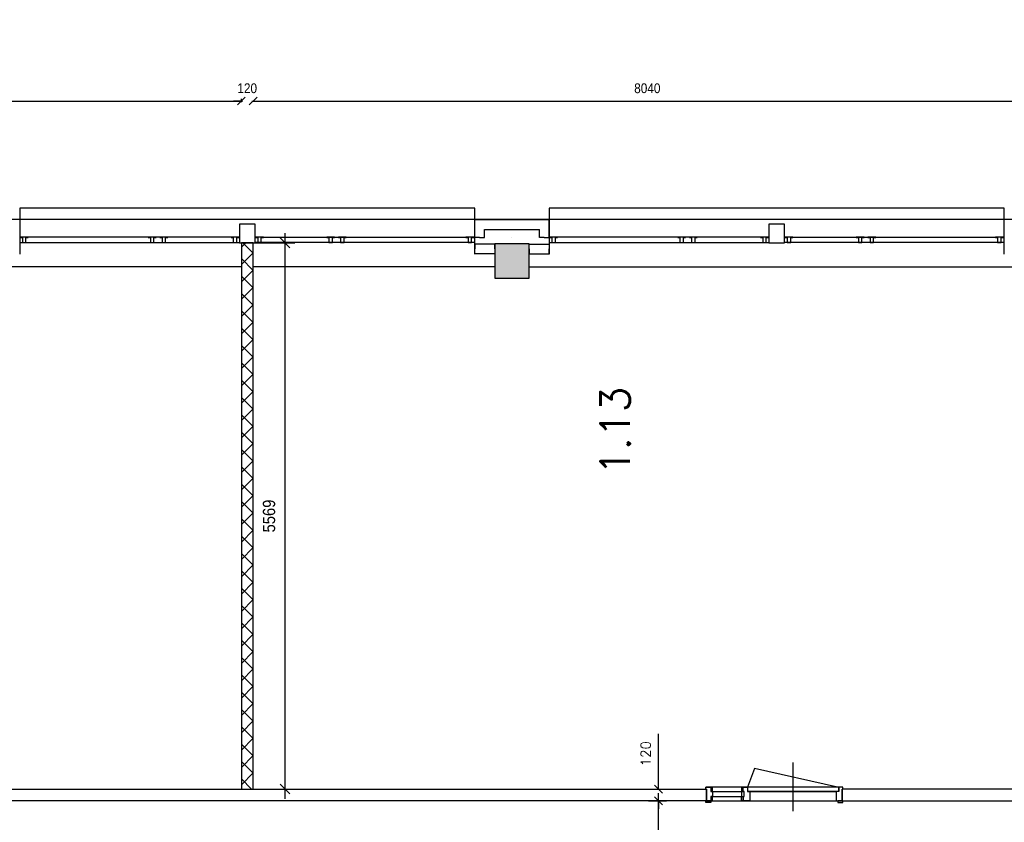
# Model space of a CAD drawing. Extents: x -84256 to 172857, y -58817 to 112048.
# Tile 56 of 90: x 55162 to 65202, y 39524 to 47708. Entities that reach past the tile are written whole.
import ezdxf

# ---------------------------------------------------------------- set-up
doc = ezdxf.new("R2010")
doc.units = 0
doc.header["$LTSCALE"] = 50
doc.header["$MEASUREMENT"] = 0
doc.header["$PDMODE"] = 3
doc.header["$PDSIZE"] = 0.001
doc.linetypes.add('HIDDEN', pattern=[9.375, 6.25, -3.125])
doc.layers.get('0').update_dxf_attribs({"linetype": 'CONTINUOUS'})
doc.layers.get('DEFPOINTS').update_dxf_attribs({"linetype": 'CONTINUOUS'})
for name, color, linetype in [('_BESTAAND_ONGEWIJZIGD', 8, 'CONTINUOUS'), ('_DETAILNUMMERS', 4, 'CONTINUOUS'), ('_KOLOMBESTAAND', 212, 'CONTINUOUS'), ('A--L21--', 3, 'CONTINUOUS'), ('A--L22--', 7, 'CONTINUOUS'), ('A--L28--', 7, 'CONTINUOUS'), ('A--L32--', 7, 'CONTINUOUS'), ('A--L32--_F-2--', 7, 'CONTINUOUS'), ('A--L32--_F123-', 1, 'CONTINUOUS'), ('A--M$1A-_F123-', 1, 'CONTINUOUS'), ('A--T$1A-_F123-_R', 4, 'CONTINUOUS'), ('X--LR---_CP', 7, 'CONTINUOUS')]:
    doc.layers.add(name, color=color, linetype=linetype)
doc.layers.add('bruto vloeroppervlak', color=3, linetype='CONTINUOUS', plot=False)
doc.styles.add('ALFA-0_25', font='ROMANS')
doc.styles.add('HIEMSTRA', font='romans.shx')
doc.styles.get("Standard").update_dxf_attribs({"font": 'txt', "width": 0.9})
doc.dimstyles.new('BEILEN', dxfattribs={"dimscale": 40, "dimtxt": 2.5, "dimasz": 2, "dimexe": 0.3, "dimexo": 0.3, "dimgap": 2, "dimtad": 1, "dimdec": 0, "dimzin": 0, "dimdsep": 46, "dimtxsty": 'HIEMSTRA', "dimblk1": 'OBLIQUE', "dimblk2": 'OBLIQUE', "dimsah": 1, "dimcen": -0.09, "dimdle": 0.3, "dimse1": 1, "dimclrd": 2, "dimclre": 2, "dimclrt": 3, "dimadec": 0, "dimazin": 0, "dimtfac": 1, "dimtdec": 4, "dimtofl": 0, "dimtmove": 2, "dimatfit": 3, "dimldrblk": 'OBLIQUE', "dimfxl": 1, "dimtvp": 625, "dimtolj": 1, "dimtzin": 0, "dimarcsym": 0})
doc.dimstyles.new('BEILEN$0', dxfattribs={"dimscale": 50, "dimtxt": 2.5, "dimasz": 2, "dimexe": 2, "dimexo": 0, "dimgap": 2, "dimtad": 1, "dimdec": 0, "dimzin": 0, "dimdsep": 46, "dimtxsty": 'ALFA-0_25', "dimblk1": 'OBLIQUE', "dimblk2": 'OBLIQUE', "dimsah": 1, "dimcen": -3, "dimdle": 2, "dimclrd": 1, "dimclre": 1, "dimclrt": 2, "dimadec": 0, "dimazin": 0, "dimtfac": 0.666667, "dimtofl": 0, "dimtmove": 2, "dimatfit": 3, "dimldrblk": 'OBLIQUE', "dimfxl": 1, "dimtvp": 0.833333, "dimtolj": 1, "dimtzin": 0, "dimarcsym": 0})
doc.dimstyles.new('STANDARD$0', dxfattribs={"dimscale": 50, "dimtxt": 2.5, "dimasz": 2, "dimexe": 2, "dimexo": 0, "dimgap": 2, "dimtad": 1, "dimdec": 0, "dimzin": 0, "dimdsep": 46, "dimtxsty": 'ALFA-0_25', "dimblk1": 'OBLIQUE', "dimblk2": 'OBLIQUE', "dimsah": 1, "dimcen": -3, "dimdle": 2, "dimclrd": 1, "dimclre": 1, "dimclrt": 2, "dimadec": 0, "dimazin": 0, "dimtfac": 0.666667, "dimtofl": 0, "dimtmove": 2, "dimatfit": 3, "dimldrblk": 'OBLIQUE', "dimfxl": 1, "dimtvp": 0.833333, "dimtolj": 1, "dimtzin": 0, "dimarcsym": 0})

# ---------------------------------------------------------------- blocks, each defined once
blk = doc.blocks.new('*U1246')
at = {"layer": 'A--L21--', "color": 8, "linetype": 'Continuous'}
for points in [[(-50, 50), (-50, 50), (709, 50), (709, 50)], [(50, -50), (50, -50), (609, -50), (609, -50)]]:
    blk.add_lwpolyline(points, dxfattribs=at)
blk = doc.blocks.new('*U1245')
at = {"layer": 'A--L21--', "color": 8, "linetype": 'Continuous'}
for points in [[(0, 0), (-50, 0), (-50, 182), (-50, 182)], [(0, 0), (50, 0), (50, 82), (50, 82)]]:
    blk.add_lwpolyline(points, dxfattribs=at)
blk = doc.blocks.new('*U1244')
at = {"layer": 'A--L21--', "color": 8, "linetype": 'Continuous'}
for points in [[(0, 0), (0, 50), (-205, 50), (-205, 0)], [(0, 0), (0, -50), (-205, -50), (-205, 0)]]:
    blk.add_lwpolyline(points, dxfattribs=at)
blk = doc.blocks.new('*U1243')
at = {"layer": 'A--L21--', "color": 8, "linetype": 'Continuous'}
for points in [[(0, 0), (50, 0), (50, 182), (50, 182)], [(0, 0), (-50, 0), (-50, 82), (-50, 82)]]:
    blk.add_lwpolyline(points, dxfattribs=at)
blk = doc.blocks.new('*U1242')
at = {"layer": 'A--L21--', "color": 8, "linetype": 'Continuous'}
for points in [[(0, 0), (0, 50), (205, 50), (205, 0)], [(0, 0), (0, -50), (205, -50), (205, 0)]]:
    blk.add_lwpolyline(points, dxfattribs=at)
blk = doc.blocks.new('_OBLIQUE')
at = {"color": 0, "linetype": 'ByBlock'}
blk.add_line((-0.5, -0.5), (0.5, 0.5), dxfattribs=at)
blk = doc.blocks.new('*D100')
at = {"layer": 'A--M$1A-_F123-', "color": 2, "linetype": 'Continuous', "lineweight": -2, "transparency": 16777216}
blk.add_line((49370, 46878), (57434, 46878), dxfattribs=at)
at = {"layer": 'DEFPOINTS', "color": 0, "linetype": 'Continuous', "transparency": 16777216}
for p in [(49382, 46878), (57422, 46878), (57422, 46878)]:
    blk.add_point(p, dxfattribs=at)
at = {"layer": 'A--M$1A-_F123-', "color": 2, "linetype": 'Continuous', "lineweight": -2, "transparency": 16777216, "xscale": 80, "yscale": 80, "zscale": 80, "rotation": 180}
blk.add_blockref('_OBLIQUE', (49382, 46878), dxfattribs=at)
at = {"layer": 'A--M$1A-_F123-', "color": 2, "linetype": 'Continuous', "lineweight": -2, "transparency": 16777216, "xscale": 80, "yscale": 80, "zscale": 80}
blk.add_blockref('_OBLIQUE', (57422, 46878), dxfattribs=at)
at = {"layer": 'A--M$1A-_F123-', "color": 3, "linetype": 'Continuous', "transparency": 16777216, "insert": (53402, 47008), "char_height": 100, "attachment_point": 5}
blk.add_mtext('\\A1;8040', dxfattribs=at)
blk = doc.blocks.new('*D101')
at = {"layer": 'A--M$1A-_F123-', "color": 2, "linetype": 'Continuous', "lineweight": -2, "transparency": 16777216}
blk.add_line((57530, 46878), (65594, 46878), dxfattribs=at)
at = {"layer": 'DEFPOINTS', "color": 0, "linetype": 'Continuous', "transparency": 16777216}
for p in [(57542, 46878), (65582, 46878), (65582, 46878)]:
    blk.add_point(p, dxfattribs=at)
at = {"layer": 'A--M$1A-_F123-', "color": 2, "linetype": 'Continuous', "lineweight": -2, "transparency": 16777216, "xscale": 80, "yscale": 80, "zscale": 80, "rotation": 180}
blk.add_blockref('_OBLIQUE', (57542, 46878), dxfattribs=at)
at = {"layer": 'A--M$1A-_F123-', "color": 2, "linetype": 'Continuous', "lineweight": -2, "transparency": 16777216, "xscale": 80, "yscale": 80, "zscale": 80}
blk.add_blockref('_OBLIQUE', (65582, 46878), dxfattribs=at)
at = {"layer": 'A--M$1A-_F123-', "color": 3, "linetype": 'Continuous', "transparency": 16777216, "insert": (61562, 47008), "char_height": 100, "attachment_point": 5}
blk.add_mtext('\\A1;8040', dxfattribs=at)
blk = doc.blocks.new('*D343')
at = {"layer": 'A--M$1A-_F123-', "color": 2, "linetype": 'Continuous', "lineweight": -2, "transparency": 16777216}
for p, q in [((57422, 46902), (57422, 46866)), ((57422, 46878), (57342, 46878)), ((57542, 46878), (57622, 46878))]:
    blk.add_line(p, q, dxfattribs=at)
at = {"layer": 'DEFPOINTS', "color": 0, "linetype": 'Continuous', "transparency": 16777216}
for p in [(57422, 46914), (57542, 46914), (57422, 46878)]:
    blk.add_point(p, dxfattribs=at)
at = {"layer": 'A--M$1A-_F123-', "color": 2, "linetype": 'Continuous', "lineweight": -2, "transparency": 16777216, "xscale": 80, "yscale": 80, "zscale": 80}
blk.add_blockref('_OBLIQUE', (57422, 46878), dxfattribs=at)
at = {"layer": 'A--M$1A-_F123-', "color": 2, "linetype": 'Continuous', "lineweight": -2, "transparency": 16777216, "xscale": 80, "yscale": 80, "zscale": 80, "rotation": 180}
blk.add_blockref('_OBLIQUE', (57542, 46878), dxfattribs=at)
at = {"layer": 'A--M$1A-_F123-', "color": 3, "linetype": 'Continuous', "transparency": 16777216, "insert": (57482, 47008), "char_height": 100, "attachment_point": 5}
blk.add_mtext('\\A1;120', dxfattribs=at)
blk = doc.blocks.new('A$C2EE40F78')
at = {"layer": '_DETAILNUMMERS', "color": 2}
for points in [[(8, 139), (8, 18), (0, 18), (0, 0), (51, 0), (51, 43), (68, 43), (68, 96), (51, 96), (51, 139)], [(68, 96), (51, 96), (51, 139), (68, 139)], [(384, 139), (367, 139), (367, 96), (384, 96)], [(384, 139), (384, 96), (392, 96), (392, 43), (384, 43), (384, 0), (427, 0), (427, 43), (452, 43), (452, 139)], [(1392, 139), (1392, 18), (1400, 18), (1400, 0), (1357, 0), (1357, 43), (1332, 43), (1332, 139)], [(68, 0), (51, 0), (51, 43), (68, 43)], [(392, 43), (367, 43), (367, 96), (392, 96)], [(384, 0), (367, 0), (367, 43), (384, 43)]]:
    blk.add_lwpolyline(points, close=True, dxfattribs=at)
at = {"layer": 'A--L32--', "color": 1}
for p, q in [((51, 139), (1332, 139)), ((1400, 0), (0, 0)), ((51, 96), (392, 96)), ((51, 43), (392, 43)), ((452, 43), (1332, 43))]:
    blk.add_line(p, q, dxfattribs=at)
for points in [[(0, 139), (51, 139), (51, 157), (0, 157)], [(1400, 139), (1349, 139), (1349, 157), (1400, 157)], [(1357, 40), (1357, 0), (427, 0), (427, 40)]]:
    blk.add_lwpolyline(points, close=True, dxfattribs=at)
at = {"layer": 'A--L32--_F-2--', "color": 1, "linetype": 'Continuous'}
blk.add_lwpolyline([(1343, 0), (496.75, -191.25), (427, 0)], dxfattribs=at)
at = {"layer": 'A--L32--_F123-', "color": 1, "linetype": 'Continuous'}
blk.add_lwpolyline([(892, 243.62), (892, -253.38)], dxfattribs=at)
at = {"layer": 'X--LR---_CP'}
blk.add_point((532, 43), dxfattribs=at)
blk.add_point((532, 43), dxfattribs=at)
blk.add_point((532, 43), dxfattribs=at)
blk = doc.blocks.new('*D636')
at = {"layer": 'A--M$1A-_F123-', "color": 2, "linetype": 'Continuous', "lineweight": -2, "transparency": 16777216}
for p, q in [((61676, 37713), (61676, 39823)), ((61575, 39743), (61756, 39743)), ((61575, 37793), (61756, 37793))]:
    blk.add_line(p, q, dxfattribs=at)
at = {"layer": 'DEFPOINTS', "color": 0, "linetype": 'Continuous', "transparency": 16777216}
for p in [(61575, 39743), (61676, 39743), (61575, 37793)]:
    blk.add_point(p, dxfattribs=at)
at = {"layer": 'A--M$1A-_F123-', "color": 2, "linetype": 'Continuous', "lineweight": -2, "transparency": 16777216, "xscale": 80, "yscale": 80, "zscale": 80}
for p, rotation in [((61676, 39743), 90), ((61676, 37793), 270)]:
    blk.add_blockref('_OBLIQUE', p, dxfattribs=dict(at, rotation=rotation))
at = {"layer": 'A--M$1A-_F123-', "color": 3, "linetype": 'Continuous', "transparency": 16777216, "insert": (61546, 38768), "char_height": 100, "attachment_point": 5, "rotation": 90, "style": 'HIEMSTRA'}
blk.add_mtext('\\A1;1950', dxfattribs=at)
blk = doc.blocks.new('*D638')
at = {"layer": 'A--M$1A-_F123-', "color": 2, "linetype": 'Continuous', "lineweight": -2, "transparency": 16777216}
for p, q in [((61676, 39863), (61676, 40426)), ((61575, 39863), (61756, 39863)), ((61575, 39743), (61756, 39743)), ((61676, 39743), (61676, 39663))]:
    blk.add_line(p, q, dxfattribs=at)
at = {"layer": 'DEFPOINTS', "color": 0, "linetype": 'Continuous', "transparency": 16777216}
for p in [(61575, 39863), (61676, 39863), (61575, 39743)]:
    blk.add_point(p, dxfattribs=at)
at = {"layer": 'A--M$1A-_F123-', "color": 2, "linetype": 'Continuous', "lineweight": -2, "transparency": 16777216, "xscale": 80, "yscale": 80, "zscale": 80}
for p, rotation in [((61676, 39863), 270), ((61676, 39743), 90)]:
    blk.add_blockref('_OBLIQUE', p, dxfattribs=dict(at, rotation=rotation))
at = {"layer": 'A--M$1A-_F123-', "color": 3, "linetype": 'Continuous', "transparency": 16777216, "insert": (61546, 40224), "char_height": 100, "attachment_point": 5, "rotation": 90, "style": 'HIEMSTRA'}
blk.add_mtext('\\A1;120', dxfattribs=at)
blk = doc.blocks.new('*D1350')
at = {"layer": 'bruto vloeroppervlak', "color": 1, "lineweight": -2, "transparency": 16777216}
for p, q in [((57867, 45532), (57867, 39763)), ((57542, 45432), (57967, 45432)), ((57542, 39863), (57967, 39863))]:
    blk.add_line(p, q, dxfattribs=at)
at = {"layer": 'DEFPOINTS', "color": 0, "transparency": 16777216}
for p in [(57542, 45432), (57542, 39863), (57867, 39863)]:
    blk.add_point(p, dxfattribs=at)
at = {"layer": 'bruto vloeroppervlak', "color": 1, "lineweight": -2, "transparency": 16777216, "xscale": 100, "yscale": 100, "zscale": 100}
for p, rotation in [((57867, 45432), 90), ((57867, 39863), 270)]:
    blk.add_blockref('_OBLIQUE', p, dxfattribs=dict(at, rotation=rotation))
at = {"layer": 'bruto vloeroppervlak', "color": 2, "transparency": 16777216, "insert": (57705, 42647), "char_height": 125, "attachment_point": 5, "rotation": 90}
blk.add_mtext('\\A1;5569', dxfattribs=at)

msp = doc.modelspace()

# ---------------------------------------------------------------- hatches: boundary and pattern name
at = {"layer": '_KOLOMBESTAAND', "linetype": 'HIDDEN'}
msp.add_hatch(color=256, dxfattribs=at).paths.add_polyline_path([(60007, 45071.9), (60357, 45071.9), (60357, 45421.9), (60007, 45421.9)])
msp.add_hatch(color=256, dxfattribs=at).paths.add_polyline_path([(60007, 45071.9), (60357, 45071.9), (60357, 45421.9), (60007, 45421.9)])
at = {"layer": 'A--L21--', "linetype": 'Continuous'}
h = msp.add_hatch(dxfattribs=at)
h.set_pattern_fill('ANSI37', color=1, scale=1000, angle=180, style=0)
h.set_pattern_definition([(225, (0, -14), (88.38835, -88.38835), []), (315, (0, -14), (88.38835, 88.38835), [])])
h.paths.add_polyline_path([(57422.3, 39862.9), (57542.3, 39862.9), (57542.3, 45431.5), (57422.3, 45431.5)])

# ---------------------------------------------------------------- linework, layer by layer
at = {"layer": '_BESTAAND_ONGEWIJZIGD'}
for p, q in [((55162.3, 45786.5), (55162.3, 45316.5)), ((59802.3, 45786.5), (55162.3, 45786.5)), ((59802.3, 45316.5), (59802.3, 45786.5)), ((60561.8, 45786.5), (60561.8, 45316.5)), ((65201.8, 45786.5), (60561.8, 45786.5)), ((65201.8, 45316.5), (65201.8, 45786.5)), ((57322.3, 45491.5), (55247.3, 45491.5)), ((57642.3, 45491.5), (59712.3, 45491.5)), ((62721.8, 45491.5), (60646.8, 45491.5)), ((63041.8, 45491.5), (65111.8, 45491.5)), ((55162.3, 45434.5), (57402.3, 45434.5)), ((59802.3, 45434.5), (57562.3, 45434.5)), ((60561.8, 45434.5), (62801.8, 45434.5)), ((65201.8, 45434.5), (62961.8, 45434.5))]:
    msp.add_line(p, q, dxfattribs=at)
for points in [[(57562.3, 45621.5), (57402.3, 45621.5), (57402.3, 45431.5), (57562.3, 45431.5)], [(62961.8, 45621.5), (62801.8, 45621.5), (62801.8, 45431.5), (62961.8, 45431.5)]]:
    msp.add_lwpolyline(points, close=True, dxfattribs=at)
at = {"layer": '_BESTAAND_ONGEWIJZIGD', "linetype": 'Continuous'}
for points in [[(55247.3, 45487.5), (55247.3, 45491.5), (55167.3, 45491.5), (55167.3, 45487.5), (55189.3, 45487.5), (55189.3, 45434.5), (55225.3, 45434.5), (55225.3, 45487.5)], [(56552.3, 45487.5), (56552.3, 45491.5), (56472.3, 45491.5), (56472.3, 45487.5), (56494.3, 45487.5), (56494.3, 45434.5), (56530.3, 45434.5), (56530.3, 45487.5)], [(56672.3, 45487.5), (56672.3, 45491.5), (56592.3, 45491.5), (56592.3, 45487.5), (56614.3, 45487.5), (56614.3, 45434.5), (56650.3, 45434.5), (56650.3, 45487.5)], [(57397.3, 45487.5), (57397.3, 45491.5), (57317.3, 45491.5), (57317.3, 45487.5), (57339.3, 45487.5), (57339.3, 45434.5), (57375.3, 45434.5), (57375.3, 45487.5)], [(57647.3, 45487.5), (57647.3, 45491.5), (57567.3, 45491.5), (57567.3, 45487.5), (57589.3, 45487.5), (57589.3, 45434.5), (57625.3, 45434.5), (57625.3, 45487.5)], [(58372.3, 45487.5), (58372.3, 45491.5), (58292.3, 45491.5), (58292.3, 45487.5), (58314.3, 45487.5), (58314.3, 45434.5), (58350.3, 45434.5), (58350.3, 45487.5)], [(58492.3, 45487.5), (58492.3, 45491.5), (58412.3, 45491.5), (58412.3, 45487.5), (58434.3, 45487.5), (58434.3, 45434.5), (58470.3, 45434.5), (58470.3, 45487.5)], [(59792.3, 45487.5), (59792.3, 45491.5), (59712.3, 45491.5), (59712.3, 45487.5), (59734.3, 45487.5), (59734.3, 45434.5), (59770.3, 45434.5), (59770.3, 45487.5)], [(60646.8, 45487.5), (60646.8, 45491.5), (60566.8, 45491.5), (60566.8, 45487.5), (60588.8, 45487.5), (60588.8, 45434.5), (60624.8, 45434.5), (60624.8, 45487.5)], [(61951.8, 45487.5), (61951.8, 45491.5), (61871.8, 45491.5), (61871.8, 45487.5), (61893.8, 45487.5), (61893.8, 45434.5), (61929.8, 45434.5), (61929.8, 45487.5)], [(62071.8, 45487.5), (62071.8, 45491.5), (61991.8, 45491.5), (61991.8, 45487.5), (62013.8, 45487.5), (62013.8, 45434.5), (62049.8, 45434.5), (62049.8, 45487.5)], [(62796.8, 45487.5), (62796.8, 45491.5), (62716.8, 45491.5), (62716.8, 45487.5), (62738.8, 45487.5), (62738.8, 45434.5), (62774.8, 45434.5), (62774.8, 45487.5)], [(63046.8, 45487.5), (63046.8, 45491.5), (62966.8, 45491.5), (62966.8, 45487.5), (62988.8, 45487.5), (62988.8, 45434.5), (63024.8, 45434.5), (63024.8, 45487.5)], [(63771.8, 45487.5), (63771.8, 45491.5), (63691.8, 45491.5), (63691.8, 45487.5), (63713.8, 45487.5), (63713.8, 45434.5), (63749.8, 45434.5), (63749.8, 45487.5)], [(63891.8, 45487.5), (63891.8, 45491.5), (63811.8, 45491.5), (63811.8, 45487.5), (63833.8, 45487.5), (63833.8, 45434.5), (63869.8, 45434.5), (63869.8, 45487.5)], [(65191.8, 45487.5), (65191.8, 45491.5), (65111.8, 45491.5), (65111.8, 45487.5), (65133.8, 45487.5), (65133.8, 45434.5), (65169.8, 45434.5), (65169.8, 45487.5)]]:
    msp.add_lwpolyline(points, close=True, dxfattribs=at)
at = {"layer": '_BESTAAND_ONGEWIJZIGD'}
for p in [(58492.3, 45431.5), (63891.8, 45431.5)]:
    msp.add_point(p, dxfattribs=at)
at = {"layer": 'A--L21--'}
for p, q in [((57422.3, 45186.9), (54957, 45186.9)), ((60007, 45186.9), (57542.3, 45186.9)), ((60357, 45186.9), (65407, 45186.9))]:
    msp.add_line(p, q, dxfattribs=at)
at = {"layer": 'A--L21--', "color": 2, "linetype": 'Continuous'}
for points in [[(57422.3, 39862.9), (57542.3, 39862.9), (57542.3, 45431.5), (57422.3, 45431.5)], [(52561.3, 39862.9), (62165, 39862.9), (62165, 39742.9), (52561.3, 39742.9)], [(65657, 39862.9), (63549, 39862.9), (63549, 39742.9), (65657, 39742.9)]]:
    msp.add_lwpolyline(points, close=True, dxfattribs=at)
at = {"layer": 'A--L28--', "color": 3, "linetype": 'Continuous'}
msp.add_lwpolyline([(60007, 45071.9), (60357, 45071.9), (60357, 45421.9), (60007, 45421.9)], close=True, dxfattribs=at)
msp.add_lwpolyline([(60007, 45071.9), (60357, 45071.9), (60357, 45421.9), (60007, 45421.9)], close=True, dxfattribs=at)
at = {"layer": 'bruto vloeroppervlak'}
msp.add_lwpolyline([(31620.2, 31982.1), (31840.9, 31982.1), (31840.9, 31967.1), (39307.3, 31967.1), (39307.3, 31822.5), (71357, 31822.5), (71357, 38067.5), (69007.3, 38067.5), (69007.3, 39621.9), (69177, 39621.9), (69177, 44220), (68747, 44220), (68747, 43947.5), (65957, 43947.5), (65957, 45670), (49002.3, 45670), (49002.3, 45495), (48184.8, 45495), (48184.8, 55968.9), (48357.3, 55968.9), (48357.3, 56606.9), (46057, 56606.9), (46057, 68672.9)], dxfattribs=at)
at = {"layer": 'X--LR---_CP', "color": 1, "linetype": 'Continuous'}
msp.add_point((60181.8, 45491.5), dxfattribs=at)
msp.add_point((60181.8, 45491.5), dxfattribs=at)

# ---------------------------------------------------------------- block references
at = {"layer": 'A--L21--', "linetype": 'Continuous'}
for name, p in [('*U1246', (59852.3, 45620)), ('*U1245', (59852.3, 45487.5)), ('*U1243', (60511.8, 45487.5))]:
    msp.add_blockref(name, p, dxfattribs=at)
at = {"layer": 'A--L22--', "linetype": 'Continuous'}
for name, p in [('*U1244', (60007, 45370)), ('*U1242', (60357, 45370))]:
    msp.add_blockref(name, p, dxfattribs=at)
at = {"layer": 'A--L32--', "color": 1, "xscale": -1, "rotation": 180}
msp.add_blockref('A$C2EE40F78', (62157, 39881.9), dxfattribs=at)

# ---------------------------------------------------------------- texts
at = {"layer": 'A--T$1A-_F123-_R', "style": 'ALFA-0_25'}
msp.add_text('1.13', height=300, rotation=90, dxfattribs=at).set_placement((61384, 43064))

# ---------------------------------------------------------------- dimensions: what is measured, and where the dimension line sits
at = {"layer": 'A--M$1A-_F123-', "linetype": 'Continuous'}
for base, p1, p2, picture, middle in [((57422.3, 46877.5), (49382, 46877.5), (57422.3, 46877.5), '*D100', (53402.2, 47007.5)), ((65582, 46877.5), (57542.3, 46877.5), (65582, 46877.5), '*D101', (61562.2, 47007.5))]:
    dim = msp.add_linear_dim(base=base, p1=p1, p2=p2, dimstyle='BEILEN', override={"dimtxsty": 'Standard', "dimtmove": 0}, dxfattribs=at)
    dim.commit()
    dim.dimension.update_dxf_attribs({"geometry": picture, "text_midpoint": middle})
dim = msp.add_linear_dim(base=(57422.3, 46877.5), p1=(57542.3, 46914), p2=(57422.3, 46914), dimstyle='BEILEN', override={"dimtxsty": 'Standard', "dimtmove": 0}, dxfattribs=at)
dim.commit()
dim.dimension.update_dxf_attribs({"geometry": '*D343', "text_midpoint": (57482.3, 46877.5), "dimtype": 160})
for base, p1, p2, picture, middle in [((61675.7, 39862.9), (61574.7, 39742.9), (61574.7, 39862.9), '*D638', (61545.7, 40224.3)), ((61675.7, 39742.9), (61574.7, 37792.9), (61574.7, 39742.9), '*D636', (61545.7, 38767.9))]:
    dim = msp.add_linear_dim(base=base, p1=p1, p2=p2, angle=90, dimstyle='BEILEN$0', override={"dimscale": 40, "dimtxsty": 'HIEMSTRA', "dimclrd": 2, "dimclre": 2, "dimclrt": 3, "dimtfac": 1, "dimtmove": 0}, dxfattribs=at)
    dim.commit()
    dim.dimension.update_dxf_attribs({"geometry": picture, "text_midpoint": middle})
at = {"layer": 'bruto vloeroppervlak'}
dim = msp.add_aligned_dim(p1=(57542.3, 45431.5), p2=(57542.3, 39862.9), distance=324.9, dimstyle='STANDARD$0', override={"dimtxsty": 'Standard'}, dxfattribs=at)
dim.commit()
dim.dimension.update_dxf_attribs({"geometry": '*D1350', "text_midpoint": (57704.7, 42647.2)})

doc.saveas('drawing.dxf')
